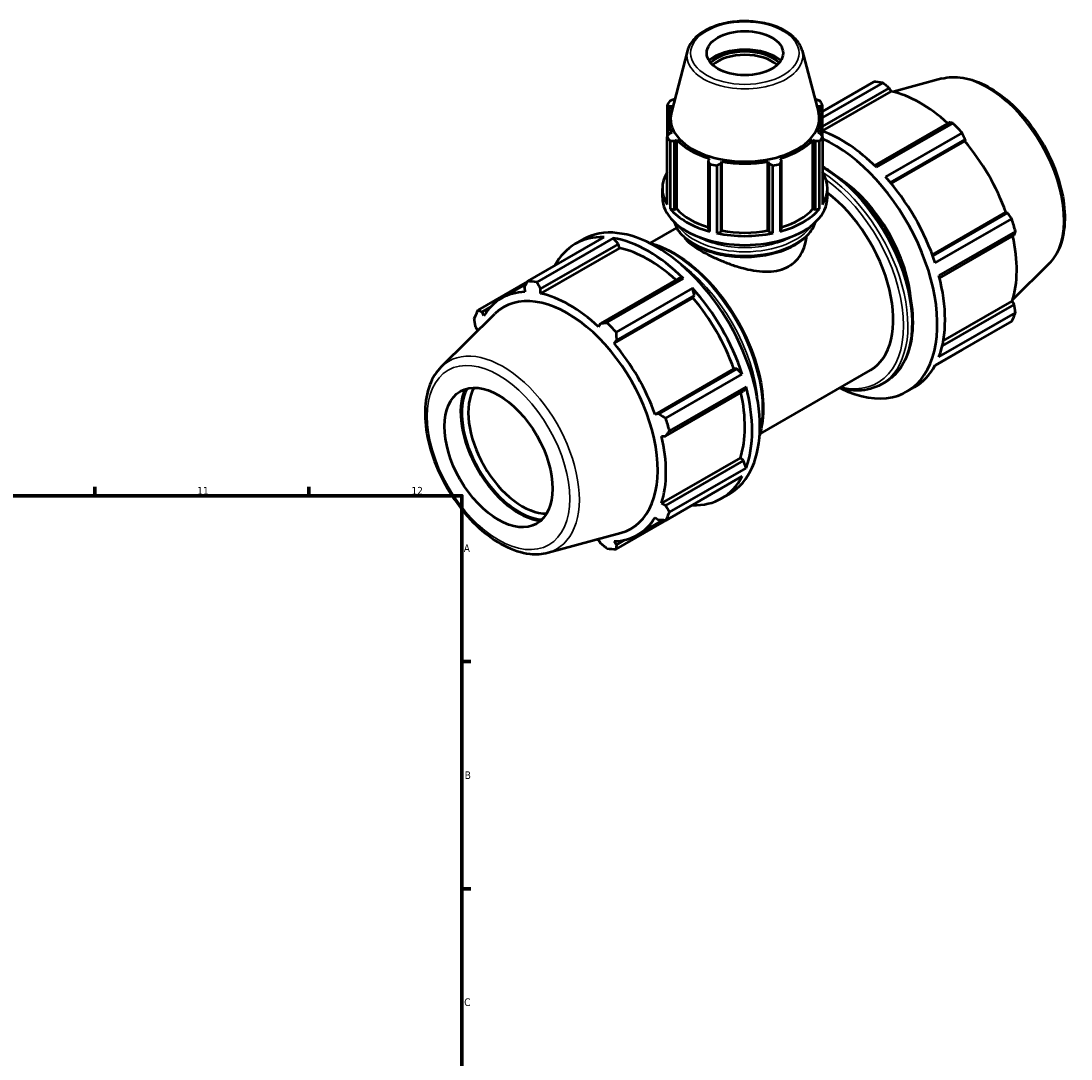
# Model space of a CAD drawing. Header units: millimetres. Extents: x 0 to 1020, y 0 to 938.
# Tile 9 of 9: x 677 to 1020, y 390 to 729. Entities that reach past the tile are written whole.
import ezdxf

# ---------------------------------------------------------------- set-up
doc = ezdxf.new("R2010")
doc.units = ezdxf.units.MM
for name, color, linetype, lineweight in [('Border (ISO)', 7, 'Continuous', 70), ('Visible (ISO)', 7, 'Continuous', 50), ('Visible Narrow (ISO)', 7, 'Continuous', 35)]:
    doc.layers.add(name, color=color, linetype=linetype, lineweight=lineweight)
doc.styles.add('Note Text (ISO)', font='tahoma.ttf')

# ---------------------------------------------------------------- blocks, each defined once
blk = doc.blocks.new('Borders Default Border')
at = {"layer": 'Border (ISO)'}
for p, q in [((700.83, 574), (700.83, 576.9)), ((770.92, 574), (770.92, 576.9)), ((821, 519.75), (823.9, 519.75)), ((821, 445.5), (823.9, 445.5))]:
    blk.add_line(p, q, dxfattribs=at)
at = {"layer": 'Border (ISO)', "flags": 128}
blk.add_lwpolyline([(20, 20), (20, 574), (821, 574), (821, 20), (20, 20)], dxfattribs=at)
at = {"layer": 'Border (ISO)', "color": 232, "true_color": 0xca0064, "char_height": 2.5, "attachment_point": 7, "style": 'Note Text (ISO)'}
for s, insert in [('11', (734.37, 574.4)), ('12', (804.46, 574.4)), ('A', (821.59, 555.62)), ('B', (821.89, 481.37)), ('C', (821.73, 407.08))]:
    blk.add_mtext(s, dxfattribs=dict(at, insert=insert))

msp = doc.modelspace()

# ---------------------------------------------------------------- linework, layer by layer
at = {"layer": 'Visible (ISO)'}
for p, q in [((894.821, 719.607), (889.512, 699.419)), ((932.314, 719.607), (937.623, 699.419)), ((938.973, 699.724), (955.723, 709.37)), ((958.686, 709.082), (938.973, 697.73)), ((977.975, 710.438), (962.062, 706.122)), ((938.973, 694.783), (960.822, 707.365)), ((938.973, 693.308), (961.459, 706.257)), ((960.822, 707.365), (961.459, 706.257)), ((888.162, 701.877), (888.162, 691.348)), ((888.847, 701.388), (889.62, 701.462)), ((888.847, 699.652), (888.847, 701.388)), ((890.662, 703.791), (890.576, 703.791)), ((936.559, 703.791), (936.473, 703.791)), ((937.515, 701.462), (938.288, 701.388)), ((938.288, 701.388), (938.288, 699.652)), ((938.973, 691.348), (938.973, 701.877)), ((888.457, 691.807), (888.457, 697.114)), ((938.677, 691.807), (938.677, 697.114)), ((980.418, 696.081), (956.01, 682.025)), ((956.625, 681.423), (981.672, 695.846)), ((888.162, 669.247), (888.162, 691.348)), ((889.62, 692.766), (888.847, 692.411)), ((938.288, 692.411), (937.515, 692.766)), ((938.973, 691.348), (938.973, 669.247)), ((984.635, 692.721), (959.588, 678.298)), ((889.139, 689.99), (889.139, 667.89)), ((890.576, 690.007), (891.295, 690.437)), ((890.576, 667.62), (890.576, 690.007)), ((891.295, 667.835), (891.295, 690.437)), ((935.84, 667.835), (935.84, 690.437)), ((935.84, 690.437), (936.559, 690.007)), ((936.559, 690.007), (936.559, 667.62)), ((937.996, 667.89), (937.996, 689.99)), ((961.185, 676.449), (985.665, 690.546)), ((961.468, 676.109), (985.526, 689.963)), ((985.665, 690.546), (985.526, 689.963)), ((901.973, 684.288), (901.599, 683.659)), ((925.536, 683.659), (925.162, 684.288)), ((901.599, 683.659), (901.599, 661.272)), ((902.068, 660.444), (902.068, 682.545)), ((904.425, 681.982), (904.425, 659.882)), ((905.773, 682.664), (906.017, 683.324)), ((905.773, 660.277), (905.773, 682.664)), ((906.017, 660.721), (906.017, 683.324)), ((921.118, 660.721), (921.118, 683.324)), ((921.118, 683.324), (921.362, 682.664)), ((921.362, 682.664), (921.362, 660.277)), ((922.71, 659.882), (922.71, 681.982)), ((925.067, 682.545), (925.067, 660.444)), ((925.536, 661.272), (925.536, 683.659)), ((886.567, 671.569), (886.567, 674.512)), ((940.567, 671.569), (940.567, 674.512)), ((889.139, 667.89), (890.576, 667.62)), ((890.576, 667.62), (891.295, 667.835)), ((935.84, 667.835), (936.559, 667.62)), ((936.559, 667.62), (937.996, 667.89)), ((974.889, 652.858), (998.95, 666.713)), ((999.522, 666.546), (975.041, 652.448)), ((998.95, 666.713), (999.522, 666.546)), ((975.842, 650.146), (1000.888, 664.57)), ((882.615, 656.658), (891.279, 661.647)), ((901.599, 661.272), (902.068, 660.444)), ((904.425, 659.882), (905.773, 660.277)), ((905.773, 660.277), (906.017, 660.721)), ((921.118, 660.721), (921.362, 660.277)), ((921.362, 660.277), (922.71, 659.882)), ((925.067, 660.444), (925.536, 661.272)), ((1002.115, 660.437), (977.069, 646.014)), ((842.5, 644.169), (867.547, 658.592)), ((870.51, 658.305), (845.463, 643.882)), ((846.717, 641.657), (872.204, 656.334)), ((858.049, 656.359), (860.594, 657.824)), ((872.204, 656.334), (870.51, 658.305)), ((872.51, 655.035), (872.204, 656.334)), ((977.286, 645.171), (1001.695, 659.227)), ((872.51, 655.035), (846.692, 640.167)), ((1012.924, 649.747), (1001.204, 638.15)), ((842.447, 644.066), (826.247, 634.737)), ((833.907, 638.579), (842.029, 643.256)), ((891.8, 645.049), (866.313, 630.372)), ((868.449, 630.645), (893.495, 645.068)), ((893.495, 645.068), (891.8, 645.049)), ((841.47, 642.165), (841.609, 640.66)), ((846.692, 640.167), (846.717, 641.657)), ((896.458, 641.943), (871.412, 627.52)), ((871.56, 624.837), (897.048, 639.514)), ((897.048, 639.514), (896.458, 641.943)), ((896.577, 638.741), (897.048, 639.514)), ((827.613, 634.124), (830.267, 635.653)), ((896.577, 638.741), (870.759, 623.873)), ((1001.695, 636.571), (978.15, 623.012)), ((978.494, 624.682), (1001.055, 637.674)), ((1001.055, 637.674), (1001.695, 636.571)), ((814.211, 616.132), (831.762, 633.499)), ((828.185, 632.87), (827.613, 634.124)), ((977.069, 619.438), (1002.115, 633.862)), ((825.44, 629.309), (826.08, 628.205)), ((866.313, 630.372), (865.676, 629.235)), ((1000.888, 631.143), (975.842, 616.719)), ((870.759, 623.873), (871.56, 624.837)), ((975.785, 616.615), (984.635, 621.71)), ((910.001, 615.491), (884.183, 600.623)), ((910.904, 615.514), (885.417, 600.837)), ((910.904, 615.514), (910.001, 615.491)), ((912.711, 613.792), (910.904, 615.514)), ((918.545, 594.264), (954.641, 615.05)), ((887.665, 599.369), (912.711, 613.792)), ((887.59, 593.519), (913.078, 608.196)), ((913.938, 609.659), (888.892, 595.236)), ((913.078, 608.196), (913.938, 609.659)), ((958.222, 610.466), (959.495, 611.199)), ((966.541, 608.055), (969.086, 609.521)), ((885.417, 600.837), (884.183, 600.623)), ((886.288, 593.533), (887.59, 593.519)), ((912.107, 586.452), (886.288, 571.585)), ((913.078, 585.539), (887.59, 570.862)), ((913.078, 585.539), (912.107, 586.452)), ((913.938, 583.084), (913.078, 585.539)), ((888.892, 568.661), (913.938, 583.084)), ((912.711, 580.365), (887.665, 565.942)), ((905.956, 573.167), (908.501, 574.632)), ((871.412, 556.51), (896.458, 570.933)), ((887.59, 570.862), (886.288, 571.585)), ((896.458, 570.933), (896.488, 571.023)), ((884.183, 566.92), (885.417, 566.047)), ((878.461, 561.211), (886.749, 565.983)), ((849.16, 555.442), (872.99, 561.905)), ((865.676, 559.623), (866.313, 558.514)), ((871.56, 558.005), (870.759, 559.13)), ((874.28, 559.572), (871.56, 558.005))]:
    msp.add_line(p, q, dxfattribs=at)
for centre, major_axis, ratio in [((913.567, 718.782), (12.5, 0), 0.5758617), ((832.957, 586.519), (12.476, -21.665), 0.5780931)]:
    msp.add_ellipse(centre, major_axis=major_axis, ratio=ratio, dxfattribs=at)
for centre, major_axis, ratio, start_param, end_param in [((913.567, 711.629), (-14.36, 0), 0.5758617, 3.7512178, 5.6735602), ((913.567, 711.629), (-13.25, 0), 0.5758617, 3.6971692, 5.7276088), ((913.567, 711.016), (12.5, 0), 0.5758617, 0.5698236, 2.571769), ((970.179, 665.54), (-23.954, 41.596), 0.5780931, 5.8451561, 5.9396837), ((970.951, 665.985), (22.277, -38.684), 0.5780931, 2.0696433, 2.6635608), ((913.567, 697.114), (-25.11, 0), 0.5758617, 5.9777527, 6.5886179), ((913.567, 696.612), (-27, 0), 0.5758617, 5.8432224, 5.93775), ((913.567, 697.114), (25.11, 0), 0.5758617, 5.9777527, 6.5886179), ((913.567, 696.612), (27, 0), 0.5758617, 0.3454353, 0.4399629), ((913.567, 697.322), (-24.33, 0), 0.5758617, 6.1329002, 9.5750631), ((970.179, 665.54), (23.954, -41.596), 0.5780931, 1.9181653, 2.0126929), ((913.567, 696.612), (-27, 0), 0.5758617, 0.3454353, 0.4399629), ((913.567, 696.612), (27, 0), 0.5758617, 5.8432224, 5.93775), ((945.133, 651.117), (23.954, -41.596), 0.5780931, 2.0126929, 2.5406359), ((942.587, 649.651), (23.954, -41.596), 0.5780931, 5.5733944, 8.7480121), ((913.567, 697.114), (25.11, 0), 0.5758617, 3.6215582, 4.2324234), ((913.567, 697.114), (25.11, 0), 0.5758617, 5.1923545, 5.8032198), ((970.951, 665.985), (22.277, -38.684), 0.5780931, 1.2672974, 1.8781627), ((913.567, 696.612), (27, 0), 0.5758617, 4.2724261, 4.3669537), ((913.567, 697.114), (25.11, 0), 0.5758617, 4.4069564, 5.0178216), ((913.567, 696.612), (27, 0), 0.5758617, 5.0578243, 5.1523519), ((913.567, 674.512), (-27, 0), 0.5758617, 5.93775, 6.6286206), ((913.567, 674.512), (27, 0), 0.5758617, 5.93775, 6.6286206), ((942.587, 649.651), (17.965, -31.197), 0.5780931, 0.870102, 2.2714907), ((945.133, 651.117), (23.954, -41.596), 0.5780931, 1.2272947, 1.9181653), ((913.567, 671.569), (-27, 0), 0.5758617, 0, 3.1415927), ((936.676, 646.247), (17.965, -31.197), 0.5780931, 0, 2.2046439), ((913.567, 674.512), (27, 0), 0.5758617, 3.5815555, 4.2724261), ((913.567, 674.512), (25.11, 0), 0.5758617, 3.6215582, 4.2155561), ((913.567, 674.512), (27, 0), 0.5758617, 5.1523519, 5.8432224), ((913.567, 674.512), (25.11, 0), 0.5758617, 5.2092219, 5.8032198), ((884.548, 616.228), (-23.954, 41.596), 0.5780931, 3.1415927, 6.2831853), ((970.179, 665.54), (23.954, -41.596), 0.5780931, 1.1327672, 1.2272947), ((913.567, 674.512), (27, 0), 0.5758617, 4.3669537, 5.0578243), ((913.567, 674.512), (25.11, 0), 0.5758617, 4.4069564, 5.0178216), ((882.002, 614.763), (-23.954, 41.596), 0.5780931, 5.9396837, 6.6266869), ((882.002, 614.763), (23.954, -41.596), 0.5780931, 2.0126929, 2.7035635), ((970.951, 665.985), (22.277, -38.684), 0.5780931, 0.4818993, 1.0759774), ((882.002, 614.763), (-22.277, 38.684), 0.5780931, 5.211236, 5.8051535), ((945.133, 651.117), (23.954, -41.596), 0.5780931, 0.4418966, 1.1327672), ((856.956, 600.339), (-23.954, 41.596), 0.5780931, 5.8451561, 5.9396837), ((856.184, 599.895), (-22.277, 38.684), 0.5780931, 5.9796864, 6.5905516), ((855.528, 599.517), (-20.852, 36.21), 0.5780931, 2.9904271, 6.4343509), ((856.184, 599.895), (-22.277, 38.684), 0.5780931, 5.1942882, 5.8051535), ((882.002, 614.763), (23.954, -41.596), 0.5780931, 1.2272947, 1.9181653), ((882.002, 614.763), (-22.277, 38.684), 0.5780931, 4.4088901, 5.0197553), ((856.956, 600.339), (-23.954, 41.596), 0.5780931, 0.347369, 0.4418966), ((970.179, 665.54), (23.954, -41.596), 0.5780931, 0.347369, 0.4418966), ((856.956, 600.339), (23.954, -41.596), 0.5780931, 1.9181653, 2.0126929), ((856.184, 599.895), (22.277, -38.684), 0.5780931, 3.6234919, 3.6395826), ((856.184, 599.895), (-22.277, 38.684), 0.5780931, 4.4088901, 5.0197553), ((945.133, 651.117), (23.954, -41.596), 0.5780931, 0, 0.347369), ((839.675, 590.388), (-13.483, 23.414), 0.5780931, 0.4040041, 2.7375886), ((839.675, 590.388), (-13.224, 22.964), 0.5780931, 0.3700913, 2.7715014), ((840.735, 590.999), (12.476, -21.665), 0.5780931, 3.4573401, 5.9674378), ((882.002, 614.763), (23.954, -41.596), 0.5780931, 0.4418966, 1.1327672), ((882.002, 614.763), (-22.277, 38.684), 0.5780931, 3.6234919, 4.2175701), ((856.956, 600.339), (23.954, -41.596), 0.5780931, 1.1327672, 1.2272947), ((856.184, 599.895), (-22.277, 38.684), 0.5780931, 3.6234919, 4.2343571), ((882.002, 614.763), (23.954, -41.596), 0.5780931, 5.9396837, 6.6305543), ((856.184, 599.895), (22.277, -38.684), 0.5780931, 5.9796864, 6.5905516), ((856.956, 600.339), (23.954, -41.596), 0.5780931, 0.347369, 0.4418966), ((856.184, 599.895), (22.277, -38.684), 0.5780931, 5.7851954, 5.8051535), ((856.956, 600.339), (23.954, -41.596), 0.5780931, 5.8451561, 5.9396837)]:
    msp.add_ellipse(centre, major_axis=major_axis, ratio=ratio, start_param=start_param, end_param=end_param, dxfattribs=at)
for points, knots in [([(932.314, 719.607), (932.006, 720.779), (931.408, 721.895), (929.669, 724.02), (928.481, 725.011), (925.631, 726.741), (923.952, 727.467), (920.308, 728.561), (918.345, 728.929), (914.333, 729.279), (912.285, 729.263), (908.299, 728.849), (906.361, 728.452), (902.776, 727.305), (901.129, 726.554), (898.301, 724.746), (897.118, 723.689), (895.575, 721.603), (895.088, 720.626), (894.821, 719.607)], [5.6480723, 5.6480723, 5.6480723, 5.6480723, 5.938321, 5.938321, 6.2569495, 6.2569495, 6.5879452, 6.5879452, 6.9181858, 6.9181858, 7.246878, 7.246878, 7.575645, 7.575645, 7.9060474, 7.9060474, 8.2368007, 8.2368007, 8.4890947, 8.4890947, 8.4890947, 8.4890947]), ([(977.975, 710.438), (980.17, 711.033), (982.541, 711.108), (987.617, 710.285), (990.338, 709.291), (995.811, 706.3), (998.561, 704.26), (1003.742, 699.382), (1006.172, 696.546), (1010.482, 690.375), (1012.363, 687.044), (1015.404, 680.202), (1016.563, 676.691), (1018.035, 669.806), (1018.345, 666.433), (1018.029, 660.151), (1017.405, 657.238), (1015.441, 652.808), (1014.315, 651.124), (1012.924, 649.747)], [5.6508865, 5.6508865, 5.6508865, 5.6508865, 5.9396218, 5.9396218, 6.2578392, 6.2578392, 6.5894607, 6.5894607, 6.9204191, 6.9204191, 7.2497497, 7.2497497, 7.579163, 7.579163, 7.9102965, 7.9102965, 8.2416217, 8.2416217, 8.4901479, 8.4901479, 8.4901479, 8.4901479]), ([(938.973, 681.681), (940.615, 680.747), (942.253, 679.657), (947.003, 676.033), (950.043, 673.106), (955.632, 666.489), (958.179, 662.801), (962.531, 655.033), (964.336, 650.955), (967.024, 642.808), (967.906, 638.741), (968.647, 631.016), (968.505, 627.359), (967.18, 620.836), (966.001, 617.965), (963.011, 613.786), (961.376, 612.281), (959.495, 611.199)], [6.2770279, 6.2770279, 6.2770279, 6.2770279, 6.4436081, 6.4436081, 6.7675509, 6.7675509, 7.090816, 7.090816, 7.4138176, 7.4138176, 7.7371549, 7.7371549, 8.0611622, 8.0611622, 8.3839379, 8.3839379, 8.6413135, 8.6413135, 8.6413135, 8.6413135]), ([(890.474, 663.513), (890.649, 662.949), (890.881, 662.395), (891.915, 660.439), (893.029, 659.122), (895.912, 656.724), (897.712, 655.655), (901.787, 653.908), (904.065, 653.232), (908.854, 652.34), (911.365, 652.122), (916.372, 652.16), (918.868, 652.415), (923.607, 653.376), (925.848, 654.082), (929.856, 655.89), (931.621, 656.993), (934.472, 659.505), (935.565, 660.913), (936.408, 662.781), (936.546, 663.145), (936.661, 663.513)], [2.5332918, 2.5332918, 2.5332918, 2.5332918, 2.6514448, 2.6514448, 2.9616638, 2.9616638, 3.2870638, 3.2870638, 3.6141983, 3.6141983, 3.9401135, 3.9401135, 4.2655216, 4.2655216, 4.5915204, 4.5915204, 4.9187207, 4.9187207, 5.2435161, 5.2435161, 5.3206898, 5.3206898, 5.3206898, 5.3206898]), ([(882.05, 656.803), (883.168, 656.529), (884.3, 656.171), (888.608, 654.509), (891.833, 652.653), (898.099, 647.872), (901.14, 644.944), (906.728, 638.327), (909.275, 634.639), (913.628, 626.871), (915.433, 622.793), (918.121, 614.647), (919.003, 610.58), (919.744, 602.854), (919.601, 599.197), (918.782, 595.165), (918.599, 594.422), (918.387, 593.702)], [6.0040842, 6.0040842, 6.0040842, 6.0040842, 6.1203645, 6.1203645, 6.4436081, 6.4436081, 6.7675509, 6.7675509, 7.090816, 7.090816, 7.4138176, 7.4138176, 7.7371549, 7.7371549, 8.0611622, 8.0611622, 8.1369501, 8.1369501, 8.1369501, 8.1369501]), ([(893.741, 658.564), (893.99, 658.145), (894.352, 657.708), (895.335, 656.76), (895.976, 656.245), (897.472, 655.194), (898.328, 654.656), (900.17, 653.595), (901.206, 653.043), (903.448, 651.943), (904.653, 651.394), (907.149, 650.353), (908.443, 649.859), (911.029, 648.98), (912.322, 648.594), (914.819, 647.968), (916.114, 647.706), (918.698, 647.358), (919.988, 647.274), (922.479, 647.344), (923.681, 647.5), (925.923, 648.075), (926.961, 648.495), (927.886, 649.028)], [8.2572647, 8.2572647, 8.2572647, 8.2572647, 8.6191237, 8.6191237, 9.0098909, 9.0098909, 9.4006581, 9.4006581, 9.7914253, 9.7914253, 10.1821925, 10.1821925, 10.5729597, 10.5729597, 10.9637269, 10.9637269, 11.3563479, 11.3563479, 11.7489689, 11.7489689, 12.1415899, 12.1415899, 12.5342108, 12.5342108, 12.5342108, 12.5342108]), ([(927.886, 649.028), (928.812, 649.561), (929.668, 650.232), (931.163, 651.808), (931.801, 652.713), (932.82, 654.663), (933.201, 655.709), (933.62, 657.493), (933.729, 658.221), (933.781, 658.938)], [0, 0, 0, 0, 0.392621, 0.392621, 0.785242, 0.785242, 1.1778629, 1.1778629, 1.4446962, 1.4446962, 1.4446962, 1.4446962]), ([(814.211, 616.132), (812.594, 614.533), (811.339, 612.519), (809.503, 607.716), (808.997, 604.864), (808.837, 598.629), (809.221, 595.226), (810.84, 588.297), (812.073, 584.771), (815.246, 577.946), (817.183, 574.648), (821.575, 568.583), (824.03, 565.819), (829.246, 561.09), (832.008, 559.129), (837.599, 556.248), (840.432, 555.327), (845.249, 554.802), (847.271, 554.93), (849.16, 555.442)], [0.9346301, 0.9346301, 0.9346301, 0.9346301, 1.2233654, 1.2233654, 1.5415828, 1.5415828, 1.8732043, 1.8732043, 2.2041627, 2.2041627, 2.5334933, 2.5334933, 2.8629066, 2.8629066, 3.1940401, 3.1940401, 3.5253653, 3.5253653, 3.7738915, 3.7738915, 3.7738915, 3.7738915]), ([(958.222, 610.466), (955.99, 609.18), (953.417, 608.494), (948.691, 608.386), (946.628, 608.655), (944.52, 609.222)], [2.3581282, 2.3581282, 2.3581282, 2.3581282, 2.66373117, 2.66373117, 2.88204566, 2.88204566, 2.88204566, 2.88204566])]:
    msp.add_open_spline(points, degree=3, knots=knots, dxfattribs=at)
for points, weights in [([(960.822, 707.365), (959.78, 708.209), (958.686, 709.082)], [1.00212123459, 1.00146890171, 1]), ([(888.847, 701.388), (888.512, 701.63), (888.162, 701.877)], [1.00134101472, 1.0010789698, 1]), ([(889.139, 703.234), (889.872, 703.521), (890.576, 703.791)], [1, 1.0010789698, 1.00134101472]), ([(936.559, 703.791), (937.263, 703.521), (937.996, 703.234)], [1.00134101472, 1.0010789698, 1]), ([(938.973, 701.877), (938.623, 701.63), (938.288, 701.388)], [1, 1.0010789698, 1.00134101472]), ([(981.672, 695.846), (981.036, 695.968), (980.418, 696.081)], [1, 1.00146890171, 1.00212123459]), ([(888.162, 691.348), (888.512, 691.893), (888.847, 692.411)], [1, 1.0010789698, 1.00134101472]), ([(938.288, 692.411), (938.623, 691.893), (938.973, 691.348)], [1.00134101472, 1.0010789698, 1]), ([(985.665, 690.546), (985.165, 691.614), (984.635, 692.721)], [1.00212123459, 1.00146890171, 1]), ([(890.576, 690.007), (889.872, 690.002), (889.139, 689.99)], [1.00134101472, 1.0010789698, 1]), ([(937.996, 689.99), (937.263, 690.002), (936.559, 690.007)], [1, 1.0010789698, 1.00134101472]), ([(902.068, 682.545), (901.829, 683.116), (901.599, 683.659)], [1, 1.0010789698, 1.00134101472]), ([(905.773, 682.664), (905.113, 682.333), (904.425, 681.982)], [1.00134101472, 1.0010789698, 1]), ([(922.71, 681.982), (922.022, 682.333), (921.362, 682.664)], [1, 1.0010789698, 1.00134101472]), ([(925.536, 683.659), (925.306, 683.116), (925.067, 682.545)], [1.00134101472, 1.0010789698, 1]), ([(1000.888, 664.57), (1000.195, 665.58), (999.522, 666.546)], [1, 1.00146890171, 1.00212123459]), ([(1001.695, 659.227), (1001.905, 659.822), (1002.115, 660.437)], [1.00212123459, 1.00146890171, 1]), ([(841.47, 642.165), (841.97, 643.144), (842.5, 644.169)], [1.00212123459, 1.00146890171, 1]), ([(845.463, 643.882), (846.099, 642.744), (846.717, 641.657)], [1, 1.00146890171, 1.00212123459]), ([(1002.115, 633.862), (1001.905, 635.246), (1001.695, 636.571)], [1, 1.00146890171, 1.00212123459]), ([(826.247, 634.737), (826.94, 634.422), (827.613, 634.124)], [1, 1.00146890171, 1.00212123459]), ([(825.44, 629.309), (825.23, 630.633), (825.02, 632.018)], [1.00212123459, 1.00146890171, 1]), ([(866.313, 630.372), (867.355, 630.503), (868.449, 630.645)], [1.00212123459, 1.00146890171, 1]), ([(871.412, 627.52), (871.483, 626.149), (871.56, 624.837)], [1, 1.00146890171, 1.00212123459]), ([(984.635, 621.71), (984.661, 621.762), (984.688, 621.814)], [1, 1.0000740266, 1.00014597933]), ([(885.417, 600.837), (886.514, 600.116), (887.665, 599.369)], [1.00212123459, 1.00146890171, 1]), ([(888.892, 595.236), (888.224, 594.357), (887.59, 593.519)], [1, 1.00146890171, 1.00212123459]), ([(887.59, 570.862), (888.224, 569.781), (888.892, 568.661)], [1.00212123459, 1.00146890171, 1]), ([(887.665, 565.942), (886.514, 565.993), (885.417, 566.047)], [1, 1.00146890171, 1.00212123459]), ([(868.449, 556.797), (867.355, 557.671), (866.313, 558.514)], [1, 1.00146890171, 1.00212123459]), ([(871.56, 558.005), (871.483, 557.27), (871.412, 556.51)], [1.00212123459, 1.00146890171, 1])]:
    msp.add_rational_spline(points, weights, degree=2, dxfattribs=at)
at = {"layer": 'Visible Narrow (ISO)'}
for centre, major_axis, ratio in [((913.567, 718.782), (17.738, 0), 0.5758617), ((832.957, 586.519), (16.456, -28.576), 0.5780931)]:
    msp.add_ellipse(centre, major_axis=major_axis, ratio=ratio, dxfattribs=at)
for centre, major_axis, ratio, start_param, end_param in [((913.567, 717.973), (-18.96, 0), 0.5758617, 6.1329002, 9.5750631), ((992.777, 678.554), (-17.676, 30.695), 0.5780931, 3.2927583, 6.1320197), ((938.656, 647.387), (20.84, -36.189), 0.5780931, 0, 2.3473957), ((937.383, 646.654), (20.84, -36.189), 0.5780931, 0, 2.3042664), ((936.676, 646.247), (20.341, -35.322), 0.5780931, 5.7950712, 8.5217707), ((913.567, 666.091), (23.49, 0), 0.5758617, 3.3369441, 6.0878338), ((913.567, 667.318), (-23.49, 0), 0.5758617, 0.3616713, 2.7799214), ((889.752, 619.225), (20.84, -36.189), 0.5780931, 0.5482035, 2.5933891), ((913.567, 668.135), (-22.49, 0), 0.5758617, 0.7748963, 2.3666963), ((888.479, 618.492), (-20.84, 36.189), 0.5780931, 4.0057712, 5.4190067), ((834.358, 587.326), (-17.676, 30.695), 0.5780931, 2.9904271, 6.4343509)]:
    msp.add_ellipse(centre, major_axis=major_axis, ratio=ratio, start_param=start_param, end_param=end_param, dxfattribs=at)

# ---------------------------------------------------------------- block references
msp.add_blockref('Borders Default Border', (0, 0))

doc.saveas('drawing.dxf')
